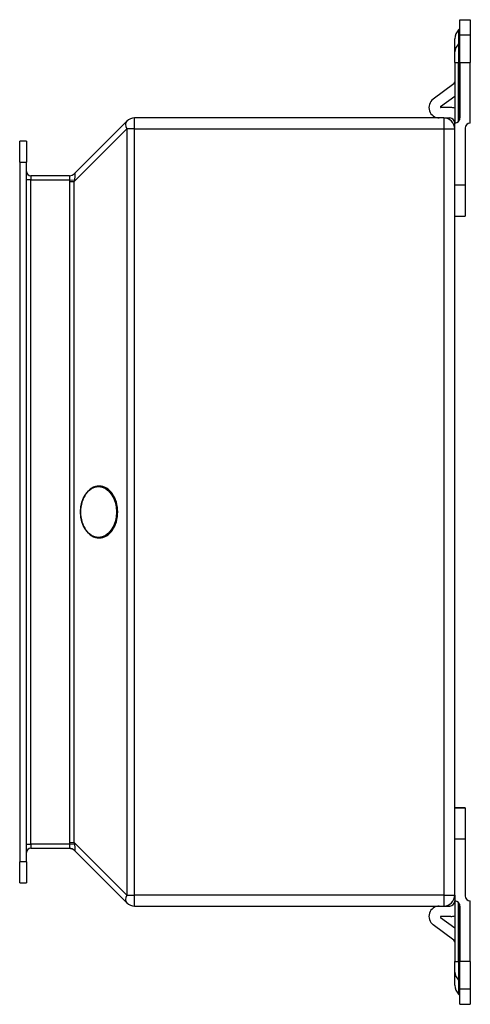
# Model space of a CAD drawing. Header units: inches. Extents: x 2.5 to 31.4, y 3 to 21.5.
# Tile 4 of 5: x 22 to 25.5, y 8.8 to 16.3. Entities that reach past the tile are written whole.
import ezdxf

# ---------------------------------------------------------------- set-up
doc = ezdxf.new("R2010")
doc.units = ezdxf.units.IN
doc.header["$MEASUREMENT"] = 0
doc.layers.add('Visible Edges(ANSI)', color=7, linetype='Continuous', lineweight=25)
doc.layers.add('Visible Tangent Edges(ANSI)', color=7, linetype='Continuous', lineweight=25)

msp = doc.modelspace()

# ---------------------------------------------------------------- linework, layer by layer
at = {"layer": 'Visible Edges(ANSI)'}
for p, q in [((25.3853, 16.2975), (25.4641, 16.2975)), ((25.3853, 16.1799), (25.3853, 16.2975)), ((25.4641, 16.2975), (25.4641, 16.1799)), ((25.3752, 16.2213), (25.3825, 16.2286)), ((25.3463, 16.0516), (25.3463, 16.1517)), ((25.3853, 15.9721), (25.3853, 16.1799)), ((25.4641, 16.1799), (25.4641, 15.9721)), ((25.3463, 15.9721), (25.3463, 16.0516)), ((25.3463, 15.9721), (25.3463, 15.5105)), ((25.3853, 15.9721), (25.3853, 15.5495)), ((25.4641, 15.5105), (25.4641, 15.9721)), ((25.3384, 15.8087), (25.1812, 15.6919)), ((25.2379, 15.6356), (25.3463, 15.7161)), ((25.3151, 15.6285), (25.2402, 15.6285)), ((22.8498, 15.5249), (22.45, 15.1251)), ((25.2623, 15.5495), (22.9092, 15.5495)), ((25.2623, 15.5495), (25.3073, 15.5495)), ((25.3463, 15.4655), (25.3463, 15.5105)), ((25.3463, 9.6335), (25.3463, 15.4655)), ((25.4251, 15.4715), (25.4251, 15.0375)), ((22.0343, 15.214), (22.0343, 15.3715)), ((22.0873, 15.3715), (22.0343, 15.3715)), ((22.0873, 15.3715), (22.0873, 15.214)), ((22.0343, 15.214), (22.0343, 9.8849)), ((22.0873, 9.8849), (22.0873, 15.214)), ((22.4131, 15.1095), (22.1183, 15.1095)), ((25.4251, 15.0375), (25.4251, 14.8015)), ((25.3463, 14.8015), (25.4251, 14.8015)), ((25.3463, 14.8014), (25.4251, 14.8014)), ((25.4251, 14.8014), (25.4251, 14.8015)), ((25.3463, 10.2975), (25.4251, 10.2975)), ((25.4251, 10.2974), (25.3463, 10.2974)), ((25.4251, 10.2974), (25.4251, 10.2975)), ((25.4251, 10.2974), (25.4251, 10.0614)), ((25.4251, 10.0614), (25.4251, 9.6274)), ((22.1183, 9.9894), (22.4131, 9.9894)), ((22.45, 9.9739), (22.8498, 9.5741)), ((22.0343, 9.7274), (22.0343, 9.8849)), ((22.0873, 9.8849), (22.0873, 9.7274)), ((22.0343, 9.7274), (22.0873, 9.7274)), ((25.3463, 9.6335), (25.3463, 9.5884)), ((22.9092, 9.5495), (25.2623, 9.5495)), ((25.2623, 9.5495), (25.3073, 9.5495)), ((25.3463, 9.5884), (25.3463, 9.1268)), ((25.3853, 9.5494), (25.3853, 9.1268)), ((25.4641, 9.1268), (25.4641, 9.5884)), ((25.2379, 9.4634), (25.3463, 9.3828)), ((25.3151, 9.4705), (25.2402, 9.4705)), ((25.3384, 9.2903), (25.1812, 9.4071)), ((25.3463, 9.0473), (25.3463, 9.1268)), ((25.3853, 8.919), (25.3853, 9.1268)), ((25.4641, 9.1268), (25.4641, 8.919)), ((25.3463, 8.9472), (25.3463, 9.0473)), ((25.3752, 8.8776), (25.3825, 8.8703)), ((25.3853, 8.8014), (25.3853, 8.919)), ((25.4641, 8.919), (25.4641, 8.8014)), ((25.3853, 8.8014), (25.4641, 8.8014))]:
    msp.add_line(p, q, dxfattribs=at)
at = {"layer": 'Visible Edges(ANSI)', "flags": 128}
msp.add_lwpolyline([(22.6392, 12.3526), (22.6533, 12.3536), (22.6674, 12.3565), (22.681, 12.3614), (22.6943, 12.3681), (22.7069, 12.3765), (22.7188, 12.3866), (22.7299, 12.3982), (22.7401, 12.4113), (22.7493, 12.4256), (22.7574, 12.4411), (22.7644, 12.4576), (22.7702, 12.4749), (22.7747, 12.493), (22.778, 12.5115), (22.78, 12.5304), (22.7807, 12.5495), (22.78, 12.5685), (22.778, 12.5874), (22.7747, 12.606), (22.7702, 12.624), (22.7644, 12.6413), (22.7574, 12.6578), (22.7493, 12.6733), (22.7401, 12.6876), (22.7299, 12.7007), (22.7188, 12.7123), (22.7069, 12.7224), (22.6943, 12.7308), (22.681, 12.7375), (22.6674, 12.7424), (22.6533, 12.7453), (22.6392, 12.7463), (22.625, 12.7453), (22.611, 12.7424), (22.5973, 12.7375), (22.584, 12.7308), (22.5714, 12.7224), (22.5595, 12.7123), (22.5484, 12.7007), (22.5382, 12.6876), (22.5291, 12.6733), (22.5209, 12.6578), (22.5139, 12.6413), (22.5081, 12.624), (22.5036, 12.606), (22.5003, 12.5874), (22.4983, 12.5685), (22.4977, 12.5495), (22.4983, 12.5304), (22.5003, 12.5115), (22.5036, 12.493), (22.5081, 12.4749), (22.5139, 12.4576), (22.5209, 12.4411), (22.529, 12.4256), (22.5382, 12.4113), (22.5484, 12.3982), (22.5595, 12.3866), (22.5714, 12.3765), (22.584, 12.3681), (22.5973, 12.3614), (22.611, 12.3565), (22.625, 12.3536), (22.6392, 12.3526)], dxfattribs=at)
at = {"layer": 'Visible Edges(ANSI)'}
for centre, radius, start, end in [((25.4448, 16.1517), 0.0984, 135, 180), ((25.3755, 16.2356), 0.00984, 315, 0), ((25.3267, 15.8245), 0.0197, 306.61444, 0), ((25.2283, 15.6285), 0.079, 126.61444, 270), ((25.2402, 15.6324), 0.00394, 126.61444, 270), ((25.3151, 15.5185), 0.11, 73.49014, 90), ((22.9092, 15.4655), 0.084, 90, 135), ((25.2623, 15.4655), 0.084, 0, 90), ((25.3073, 15.5105), 0.039, 0, 90), ((25.3463, 15.5495), 0.039, 270, 0), ((25.4641, 15.4715), 0.039, 90, 180), ((22.1183, 15.1405), 0.031, 180, 270), ((22.4125, 15.1625), 0.053, 270, 315), ((22.1183, 9.9584), 0.031, 90, 180), ((22.4125, 9.9364), 0.053, 45, 90), ((25.2623, 9.6335), 0.084, 270, 0), ((25.4641, 9.6274), 0.039, 180, 270), ((22.9092, 9.6335), 0.084, 225, 270), ((25.2283, 9.4705), 0.079, 90, 233.38556), ((25.3073, 9.5885), 0.039, 270, 0), ((25.3463, 9.5494), 0.039, 0, 90), ((25.2402, 9.4665), 0.00394, 90, 233.38556), ((25.3151, 9.5805), 0.11, 270, 286.50986), ((25.3267, 9.2745), 0.0197, 0, 53.38556), ((25.4448, 8.9472), 0.0984, 180, 225), ((25.3755, 8.8634), 0.00984, 0, 45)]:
    msp.add_arc(centre, radius, start, end, dxfattribs=at)
at = {"layer": 'Visible Tangent Edges(ANSI)'}
for p, q in [((25.3752, 16.2213), (25.3752, 16.1129)), ((25.3825, 16.1193), (25.3825, 16.2286)), ((25.3752, 16.1129), (25.3825, 16.1193)), ((25.3825, 15.9721), (25.3825, 16.1193)), ((25.4641, 16.1799), (25.3853, 16.1799)), ((25.3752, 16.1129), (25.3752, 15.9721)), ((25.3463, 15.9721), (25.3752, 15.9721)), ((25.3752, 15.5232), (25.3752, 15.9721)), ((25.3752, 15.9721), (25.3825, 15.9721)), ((25.3853, 15.9721), (25.3825, 15.9721)), ((25.3825, 15.9721), (25.3825, 15.5348)), ((25.3853, 15.9721), (25.4641, 15.9721)), ((22.9092, 15.4655), (22.9092, 15.5495)), ((25.2623, 15.5495), (25.2623, 15.4655)), ((22.45, 15.0657), (22.8498, 15.4655)), ((22.9092, 15.4655), (22.8498, 15.4655)), ((22.8498, 15.4655), (22.8498, 9.6335)), ((22.9092, 15.4655), (25.2623, 15.4655)), ((22.9092, 9.6335), (22.9092, 15.4655)), ((25.2623, 15.4655), (25.3463, 15.4655)), ((25.2623, 15.4655), (25.2623, 9.6335)), ((22.0343, 15.214), (22.0873, 15.214)), ((22.1183, 15.0785), (22.0873, 15.0785)), ((22.1183, 15.1095), (22.1183, 15.0785)), ((22.1183, 10.0204), (22.1183, 15.0785)), ((22.1183, 15.0785), (22.4131, 15.0785)), ((22.4131, 15.0785), (22.452, 15.0753)), ((22.4125, 15.0657), (22.45, 15.0657)), ((22.4125, 15.0657), (22.4125, 10.0333)), ((22.45, 10.0333), (22.45, 15.0657)), ((25.4251, 15.0375), (25.3463, 15.0375)), ((25.3463, 10.0614), (25.4251, 10.0614)), ((22.0873, 10.0204), (22.1183, 10.0204)), ((22.1183, 10.0204), (22.1183, 9.9894)), ((22.4131, 10.0204), (22.1183, 10.0204)), ((22.4125, 10.0333), (22.45, 10.0333)), ((22.4131, 10.0204), (22.452, 10.0236)), ((22.8498, 9.6335), (22.45, 10.0333)), ((22.0873, 9.8849), (22.0343, 9.8849)), ((22.8498, 9.6335), (22.9092, 9.6335)), ((25.2623, 9.6335), (22.9092, 9.6335)), ((22.9092, 9.5495), (22.9092, 9.6335)), ((25.2623, 9.6335), (25.2623, 9.5495)), ((25.2623, 9.6335), (25.3463, 9.6335)), ((25.3752, 9.1268), (25.3752, 9.5757)), ((25.3825, 9.5641), (25.3825, 9.1268)), ((25.3463, 9.1268), (25.3752, 9.1268)), ((25.3752, 9.1268), (25.3752, 8.9861)), ((25.3752, 9.1268), (25.3825, 9.1268)), ((25.3853, 9.1268), (25.3825, 9.1268)), ((25.3825, 8.9796), (25.3825, 9.1268)), ((25.4641, 9.1268), (25.3853, 9.1268)), ((25.3752, 8.9861), (25.3752, 8.8776)), ((25.3752, 8.9861), (25.3825, 8.9796)), ((25.3825, 8.8703), (25.3825, 8.9796)), ((25.3853, 8.919), (25.4641, 8.919))]:
    msp.add_line(p, q, dxfattribs=at)
at = {"layer": 'Visible Tangent Edges(ANSI)', "flags": 128}
for points in [[(22.4131, 15.1095), (22.4134, 15.1095), (22.4137, 15.1093), (22.4139, 15.1089), (22.414, 15.1085), (22.414, 15.1079), (22.414, 15.1072), (22.414, 15.1063), (22.414, 15.1054), (22.4139, 15.1043), (22.4139, 15.1031), (22.4139, 15.1018), (22.4139, 15.1005), (22.4139, 15.099), (22.4139, 15.0974), (22.4139, 15.0958), (22.414, 15.094), (22.414, 15.0922), (22.4141, 15.0904), (22.4141, 15.0885), (22.414, 15.0865), (22.4139, 15.0846), (22.4137, 15.0826), (22.4134, 15.0806), (22.4131, 15.0785)], [(22.452, 15.0753), (22.453, 15.0794), (22.4539, 15.0834), (22.4546, 15.0873), (22.4552, 15.0911), (22.4557, 15.0949), (22.4561, 15.0984), (22.4564, 15.1018), (22.4567, 15.1051), (22.4569, 15.1082), (22.457, 15.1111), (22.4571, 15.1138), (22.4571, 15.1163), (22.4571, 15.1186), (22.457, 15.1206), (22.4569, 15.1224), (22.4567, 15.124), (22.4564, 15.1253), (22.4561, 15.1263), (22.4557, 15.1271), (22.4552, 15.1276), (22.4546, 15.1278), (22.4539, 15.1278), (22.453, 15.1274), (22.452, 15.1268)], [(22.4125, 10.0333), (22.4125, 10.0327), (22.4125, 10.0322), (22.4125, 10.0317), (22.4125, 10.0311), (22.4125, 10.0306), (22.4125, 10.03), (22.4126, 10.0295), (22.4126, 10.029), (22.4126, 10.0284), (22.4126, 10.0279), (22.4126, 10.0274), (22.4126, 10.0268), (22.4127, 10.0263), (22.4127, 10.0257), (22.4127, 10.0252), (22.4128, 10.0247), (22.4128, 10.0241), (22.4128, 10.0236), (22.4129, 10.0231), (22.4129, 10.0225), (22.4129, 10.022), (22.413, 10.0215), (22.413, 10.0209), (22.4131, 10.0204)], [(22.4131, 10.0204), (22.4134, 10.0184), (22.4137, 10.0164), (22.4139, 10.0144), (22.414, 10.0124), (22.414, 10.0104), (22.414, 10.0085), (22.414, 10.0067), (22.414, 10.0049), (22.4139, 10.0032), (22.4139, 10.0015), (22.4139, 10), (22.4139, 9.9985), (22.4139, 9.9971), (22.4139, 9.9958), (22.4139, 9.9946), (22.414, 9.9935), (22.414, 9.9926), (22.414, 9.9918), (22.414, 9.991), (22.414, 9.9904), (22.4139, 9.99), (22.4137, 9.9897), (22.4134, 9.9895), (22.4131, 9.9894)], [(22.4131, 9.9894), (22.4149, 9.9894), (22.4167, 9.9893), (22.4185, 9.9891), (22.4203, 9.9889), (22.4221, 9.9886), (22.4239, 9.9883), (22.4257, 9.9878), (22.4275, 9.9874), (22.4292, 9.9868), (22.431, 9.9862), (22.4327, 9.9856), (22.4344, 9.9849), (22.436, 9.9841), (22.4377, 9.9833), (22.4393, 9.9824), (22.4408, 9.9815), (22.4424, 9.9805), (22.4439, 9.9794), (22.4453, 9.9783), (22.4468, 9.9772), (22.4481, 9.976), (22.4495, 9.9748), (22.4508, 9.9735), (22.452, 9.9721)], [(22.452, 10.0236), (22.4519, 10.024), (22.4518, 10.0244), (22.4517, 10.0248), (22.4517, 10.0253), (22.4516, 10.0257), (22.4515, 10.0261), (22.4514, 10.0265), (22.4513, 10.0269), (22.4512, 10.0273), (22.4511, 10.0277), (22.451, 10.0281), (22.4509, 10.0285), (22.4508, 10.0289), (22.4507, 10.0293), (22.4507, 10.0297), (22.4506, 10.0301), (22.4505, 10.0305), (22.4504, 10.0309), (22.4503, 10.0313), (22.4503, 10.0317), (22.4502, 10.0321), (22.4501, 10.0325), (22.4501, 10.0329), (22.45, 10.0333)], [(22.45, 9.9739), (22.4501, 9.9738), (22.4501, 9.9737), (22.4502, 9.9737), (22.4503, 9.9736), (22.4503, 9.9735), (22.4504, 9.9734), (22.4505, 9.9734), (22.4506, 9.9733), (22.4507, 9.9732), (22.4507, 9.9732), (22.4508, 9.9731), (22.4509, 9.973), (22.451, 9.9729), (22.4511, 9.9729), (22.4512, 9.9728), (22.4513, 9.9727), (22.4514, 9.9727), (22.4515, 9.9726), (22.4516, 9.9725), (22.4517, 9.9724), (22.4517, 9.9724), (22.4518, 9.9723), (22.4519, 9.9722), (22.452, 9.9721)], [(22.452, 9.9721), (22.453, 9.9715), (22.4539, 9.9712), (22.4546, 9.9711), (22.4552, 9.9713), (22.4557, 9.9718), (22.4561, 9.9726), (22.4564, 9.9737), (22.4567, 9.975), (22.4569, 9.9765), (22.457, 9.9783), (22.4571, 9.9804), (22.4571, 9.9826), (22.4571, 9.9851), (22.457, 9.9878), (22.4569, 9.9907), (22.4567, 9.9938), (22.4564, 9.9971), (22.4561, 10.0005), (22.4557, 10.0041), (22.4552, 10.0078), (22.4546, 10.0116), (22.4539, 10.0155), (22.453, 10.0196), (22.452, 10.0236)]]:
    msp.add_lwpolyline(points, dxfattribs=at)
at = {"layer": 'Visible Tangent Edges(ANSI)'}
for centre, major_axis, ratio, start_param, end_param in [((25.3755, 16.1254), (0.00984, 0), 0.880525, 5.497787, 6.283185), ((25.4448, 16.0516), (-0.0984, 0), 0.880525, 5.497787, 6.283185), ((22.9092, 15.4655), (-0.0594, 0.0594), 0.57735, 0, 1.047198), ((22.6063, 15.1625), (-0.1678, -0.1678), 0.57735, 5.684421, 5.759587), ((22.4131, 15.1625), (0, -0.053), 0.996546, 0, 0.830573), ((22.6063, 15.1625), (-0.1577, -0.0405), 0.09695, 6.045554, 6.12072), ((22.6063, 15.1625), (-0.1462, -0.1462), 0.406403, 5.684421, 5.759587), ((22.9092, 9.6335), (-0.0594, -0.0594), 0.57735, 5.235988, 6.283185), ((25.4448, 9.0473), (-0.0984, 0), 0.880525, 0, 0.785398), ((25.3755, 8.9735), (0.00984, 0), 0.880525, 0, 0.785398)]:
    msp.add_ellipse(centre, major_axis=major_axis, ratio=ratio, start_param=start_param, end_param=end_param, dxfattribs=at)
msp.add_ellipse((22.6347, 12.5495), major_axis=(0, -0.1937), ratio=0.707107, dxfattribs=at)

doc.saveas('drawing.dxf')
